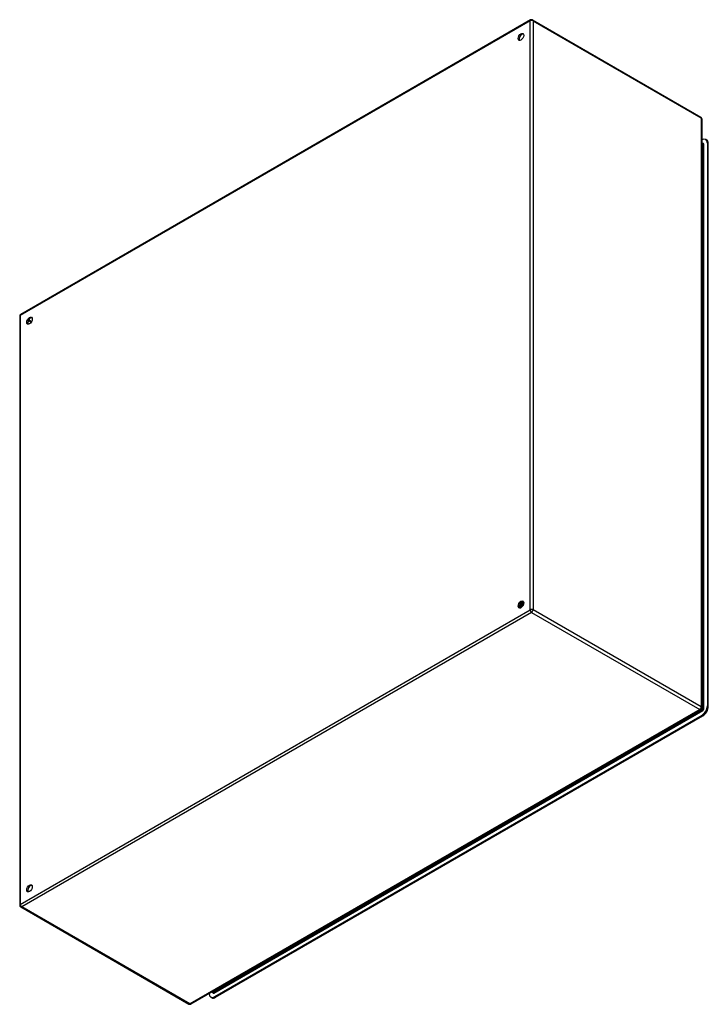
# Model space of a CAD drawing. Header units: inches. Extents: x 202.2 to 236.3, y 70.5 to 119.4.
import ezdxf

# ---------------------------------------------------------------- set-up
doc = ezdxf.new("R2010")
doc.units = ezdxf.units.IN
doc.header["$MEASUREMENT"] = 0
doc.layers.add('Visible Edges(ANSI)', color=7, linetype='Continuous', lineweight=25)
doc.layers.add('Visible Tangent Edges(ANSI)', color=7, linetype='Continuous', lineweight=25)

msp = doc.modelspace()

# ---------------------------------------------------------------- linework, layer by layer
at = {"layer": 'Visible Edges(ANSI)'}
for p, q in [((227.527, 119.354), (202.211, 104.738)), ((227.626, 119.354), (235.971, 114.536)), ((236.021, 114.45), (236.021, 85.218)), ((236.021, 113.397), (236.027, 113.4)), ((236.268, 113.392), (236.22, 113.419)), ((236.021, 113.236), (236.069, 113.208)), ((236.3, 113.243), (236.3, 85.314)), ((236.348, 85.286), (236.348, 113.215)), ((202.162, 104.652), (202.162, 75.42)), ((227.077, 90.461), (227.075, 90.461)), ((227.076, 90.461), (227.076, 90.461)), ((227.079, 90.46), (227.077, 90.461)), ((227.08, 90.443), (227.08, 90.425)), ((227.105, 90.468), (227.108, 90.467)), ((227.114, 90.444), (227.111, 90.445)), ((227.115, 90.423), (227.115, 90.404)), ((227.138, 90.451), (227.141, 90.45)), ((227.148, 90.463), (227.145, 90.465)), ((227.148, 90.428), (227.145, 90.429)), ((227.15, 90.403), (227.15, 90.384)), ((227.172, 90.435), (227.174, 90.433)), ((227.182, 90.411), (227.179, 90.413)), ((227.183, 90.443), (227.18, 90.444)), ((227.183, 90.443), (227.183, 90.443)), ((227.183, 90.405), (227.183, 90.406)), ((226.973, 90.218), (226.97, 90.22)), ((226.975, 90.204), (226.972, 90.205)), ((226.989, 90.26), (226.973, 90.251)), ((226.99, 90.225), (226.993, 90.223)), ((227.001, 90.331), (226.998, 90.332)), ((227.01, 90.184), (227.007, 90.185)), ((227.024, 90.24), (227.008, 90.231)), ((227.011, 90.198), (227.008, 90.2)), ((227.014, 90.359), (227.017, 90.358)), ((227.028, 90.206), (227.031, 90.205)), ((227.038, 90.315), (227.035, 90.316)), ((227.059, 90.22), (227.043, 90.211)), ((227.051, 90.343), (227.054, 90.342)), ((227.076, 90.299), (227.073, 90.301)), ((227.088, 90.328), (227.091, 90.327)), ((227.113, 90.284), (227.11, 90.285)), ((227.125, 90.313), (227.128, 90.311)), ((235.971, 85.132), (210.656, 70.516)), ((236.027, 84.842), (211.84, 70.878)), ((211.888, 70.85), (236.075, 84.814)), ((202.211, 75.334), (210.557, 70.516)), ((211.568, 71.035), (211.568, 71.043)), ((211.696, 70.831), (211.648, 70.859)), ((211.707, 71.123), (211.755, 71.095))]:
    msp.add_line(p, q, dxfattribs=at)
at = {"layer": 'Visible Edges(ANSI)', "flags": 128}
for points in [[(236.073, 113.207), (236.072, 113.207), (236.069, 113.208)], [(227.039, 90.428), (227.038, 90.425), (227.038, 90.422), (227.037, 90.419), (227.036, 90.416), (227.035, 90.414), (227.035, 90.411), (227.034, 90.408), (227.033, 90.405), (227.032, 90.402), (227.031, 90.399), (227.03, 90.396), (227.029, 90.393), (227.028, 90.39), (227.027, 90.387), (227.026, 90.384), (227.025, 90.382), (227.023, 90.379), (227.022, 90.376), (227.021, 90.373), (227.02, 90.37), (227.018, 90.367), (227.017, 90.365), (227.015, 90.362), (227.014, 90.359)], [(227.017, 90.358), (227.019, 90.361), (227.02, 90.364), (227.022, 90.367), (227.023, 90.37), (227.024, 90.373), (227.026, 90.376), (227.027, 90.379), (227.028, 90.382), (227.03, 90.385), (227.031, 90.388), (227.032, 90.391), (227.033, 90.395), (227.034, 90.398), (227.035, 90.401), (227.036, 90.404), (227.037, 90.407), (227.038, 90.41), (227.039, 90.413), (227.039, 90.417), (227.04, 90.42), (227.041, 90.423), (227.041, 90.426), (227.042, 90.429), (227.043, 90.432)], [(227.024, 90.359), (227.025, 90.362), (227.027, 90.365), (227.028, 90.368), (227.029, 90.371), (227.031, 90.375), (227.032, 90.378), (227.033, 90.381), (227.034, 90.384), (227.035, 90.387), (227.036, 90.39), (227.037, 90.394), (227.038, 90.397), (227.039, 90.4), (227.04, 90.403), (227.041, 90.406), (227.041, 90.41), (227.042, 90.413), (227.043, 90.416), (227.043, 90.419), (227.044, 90.422), (227.044, 90.425), (227.045, 90.428), (227.045, 90.432), (227.045, 90.435)], [(227.077, 90.461), (227.077, 90.457), (227.077, 90.452), (227.077, 90.448), (227.077, 90.443), (227.077, 90.438), (227.077, 90.433), (227.077, 90.429), (227.076, 90.424), (227.075, 90.419), (227.075, 90.414), (227.074, 90.409), (227.073, 90.404), (227.072, 90.399), (227.07, 90.394), (227.069, 90.389), (227.067, 90.383), (227.066, 90.378), (227.064, 90.373), (227.062, 90.368), (227.06, 90.363), (227.058, 90.358), (227.056, 90.353), (227.054, 90.348), (227.051, 90.343)], [(227.054, 90.342), (227.057, 90.347), (227.059, 90.352), (227.061, 90.357), (227.063, 90.362), (227.065, 90.367), (227.067, 90.372), (227.069, 90.377), (227.07, 90.382), (227.072, 90.387), (227.073, 90.392), (227.074, 90.397), (227.076, 90.403), (227.077, 90.408), (227.078, 90.413), (227.078, 90.418), (227.079, 90.422), (227.079, 90.427), (227.08, 90.432), (227.08, 90.437), (227.08, 90.442), (227.08, 90.446), (227.08, 90.451), (227.08, 90.455), (227.079, 90.46)], [(227.06, 90.343), (227.062, 90.346), (227.063, 90.35), (227.065, 90.353), (227.066, 90.356), (227.068, 90.36), (227.069, 90.363), (227.07, 90.367), (227.071, 90.37), (227.072, 90.374), (227.073, 90.377), (227.074, 90.381), (227.075, 90.384), (227.076, 90.388), (227.077, 90.391), (227.077, 90.395), (227.078, 90.398), (227.078, 90.401), (227.079, 90.405), (227.079, 90.408), (227.08, 90.411), (227.08, 90.415), (227.08, 90.418), (227.08, 90.421), (227.08, 90.425)], [(227.079, 90.464), (227.08, 90.464), (227.081, 90.464), (227.083, 90.464), (227.084, 90.465), (227.085, 90.465), (227.086, 90.465), (227.087, 90.465), (227.088, 90.465), (227.089, 90.465), (227.09, 90.466), (227.091, 90.466), (227.092, 90.466), (227.093, 90.466), (227.094, 90.466), (227.095, 90.466), (227.096, 90.467), (227.098, 90.467), (227.099, 90.467), (227.1, 90.467), (227.101, 90.467), (227.102, 90.467), (227.103, 90.468), (227.104, 90.468), (227.105, 90.468)], [(227.108, 90.445), (227.107, 90.445), (227.106, 90.446), (227.104, 90.446), (227.103, 90.447), (227.102, 90.448), (227.101, 90.448), (227.1, 90.449), (227.098, 90.449), (227.097, 90.45), (227.096, 90.451), (227.095, 90.451), (227.094, 90.452), (227.092, 90.452), (227.091, 90.453), (227.09, 90.454), (227.089, 90.454), (227.088, 90.455), (227.087, 90.455), (227.085, 90.456), (227.084, 90.457), (227.083, 90.457), (227.082, 90.458), (227.081, 90.459), (227.079, 90.459)], [(227.111, 90.445), (227.11, 90.445), (227.108, 90.445), (227.107, 90.444), (227.106, 90.444), (227.104, 90.444), (227.103, 90.444), (227.102, 90.443), (227.101, 90.443), (227.099, 90.443), (227.098, 90.443), (227.097, 90.443), (227.096, 90.442), (227.094, 90.442), (227.093, 90.442), (227.092, 90.442), (227.09, 90.441), (227.089, 90.441), (227.088, 90.441), (227.087, 90.441), (227.085, 90.441), (227.084, 90.44), (227.083, 90.44), (227.082, 90.44), (227.08, 90.44)], [(227.111, 90.445), (227.111, 90.441), (227.112, 90.436), (227.112, 90.432), (227.112, 90.427), (227.112, 90.423), (227.112, 90.418), (227.112, 90.413), (227.111, 90.408), (227.111, 90.403), (227.11, 90.398), (227.109, 90.393), (227.108, 90.388), (227.107, 90.383), (227.106, 90.378), (227.105, 90.373), (227.104, 90.368), (227.102, 90.363), (227.1, 90.358), (227.099, 90.353), (227.097, 90.348), (227.095, 90.343), (227.093, 90.338), (227.091, 90.333), (227.088, 90.328)], [(227.091, 90.327), (227.093, 90.332), (227.096, 90.337), (227.098, 90.342), (227.1, 90.347), (227.102, 90.352), (227.103, 90.357), (227.105, 90.362), (227.107, 90.367), (227.108, 90.372), (227.109, 90.377), (227.11, 90.382), (227.111, 90.387), (227.112, 90.392), (227.113, 90.397), (227.114, 90.402), (227.114, 90.407), (227.115, 90.412), (227.115, 90.417), (227.115, 90.421), (227.115, 90.426), (227.115, 90.431), (227.115, 90.435), (227.114, 90.439), (227.114, 90.444)], [(227.097, 90.327), (227.098, 90.33), (227.1, 90.333), (227.101, 90.337), (227.102, 90.34), (227.104, 90.343), (227.105, 90.346), (227.106, 90.35), (227.107, 90.353), (227.108, 90.356), (227.109, 90.36), (227.11, 90.363), (227.11, 90.366), (227.111, 90.369), (227.112, 90.373), (227.112, 90.376), (227.113, 90.379), (227.113, 90.382), (227.114, 90.386), (227.114, 90.389), (227.114, 90.392), (227.115, 90.395), (227.115, 90.398), (227.115, 90.401), (227.115, 90.404)], [(227.101, 90.477), (227.101, 90.477), (227.101, 90.476), (227.102, 90.476), (227.102, 90.476), (227.102, 90.475), (227.102, 90.475), (227.102, 90.475), (227.102, 90.474), (227.103, 90.474), (227.103, 90.473), (227.103, 90.473), (227.103, 90.473), (227.103, 90.472), (227.103, 90.472), (227.104, 90.472), (227.104, 90.471), (227.104, 90.471), (227.104, 90.47), (227.104, 90.47), (227.104, 90.47), (227.105, 90.469), (227.105, 90.469), (227.105, 90.468), (227.105, 90.468)], [(227.108, 90.467), (227.108, 90.467), (227.107, 90.468), (227.107, 90.468), (227.107, 90.469), (227.107, 90.469), (227.107, 90.47), (227.106, 90.47), (227.106, 90.471), (227.106, 90.471), (227.106, 90.472), (227.106, 90.472), (227.105, 90.472), (227.105, 90.473), (227.105, 90.473), (227.105, 90.474), (227.104, 90.474), (227.104, 90.475), (227.104, 90.475), (227.104, 90.476), (227.103, 90.476), (227.103, 90.477), (227.103, 90.477), (227.103, 90.477), (227.103, 90.478)], [(227.108, 90.467), (227.108, 90.466), (227.108, 90.465), (227.108, 90.464), (227.108, 90.463), (227.108, 90.462), (227.108, 90.462), (227.108, 90.461), (227.108, 90.46), (227.108, 90.459), (227.108, 90.458), (227.108, 90.457), (227.108, 90.456), (227.108, 90.455), (227.108, 90.455), (227.108, 90.454), (227.108, 90.453), (227.107, 90.452), (227.107, 90.451), (227.107, 90.45), (227.107, 90.449), (227.107, 90.448), (227.107, 90.448), (227.107, 90.447), (227.107, 90.446)], [(227.107, 90.446), (227.109, 90.446), (227.11, 90.446), (227.111, 90.446), (227.113, 90.447), (227.114, 90.447), (227.115, 90.447), (227.116, 90.447), (227.118, 90.448), (227.119, 90.448), (227.12, 90.448), (227.122, 90.448), (227.123, 90.449), (227.124, 90.449), (227.126, 90.449), (227.127, 90.449), (227.128, 90.449), (227.129, 90.45), (227.131, 90.45), (227.132, 90.45), (227.133, 90.45), (227.135, 90.451), (227.136, 90.451), (227.137, 90.451), (227.138, 90.451)], [(227.141, 90.45), (227.14, 90.452), (227.14, 90.454), (227.139, 90.455), (227.138, 90.457), (227.137, 90.459), (227.136, 90.46), (227.135, 90.462), (227.134, 90.463), (227.133, 90.465), (227.132, 90.466), (227.131, 90.468), (227.129, 90.469), (227.128, 90.471), (227.127, 90.472), (227.126, 90.473), (227.124, 90.474), (227.123, 90.476), (227.122, 90.477), (227.12, 90.478), (227.119, 90.479), (227.118, 90.48), (227.116, 90.481), (227.115, 90.482), (227.113, 90.483)], [(227.113, 90.483), (227.114, 90.482), (227.116, 90.481), (227.117, 90.48), (227.118, 90.479), (227.12, 90.478), (227.121, 90.477), (227.122, 90.476), (227.123, 90.474), (227.124, 90.473), (227.126, 90.472), (227.127, 90.471), (227.128, 90.469), (227.129, 90.468), (227.13, 90.467), (227.131, 90.465), (227.132, 90.464), (227.133, 90.462), (227.134, 90.461), (227.135, 90.459), (227.135, 90.458), (227.136, 90.456), (227.137, 90.455), (227.138, 90.453), (227.138, 90.451)], [(227.14, 90.428), (227.139, 90.429), (227.138, 90.429), (227.137, 90.43), (227.136, 90.43), (227.135, 90.431), (227.133, 90.431), (227.132, 90.432), (227.131, 90.432), (227.13, 90.433), (227.129, 90.434), (227.128, 90.434), (227.127, 90.435), (227.126, 90.435), (227.125, 90.436), (227.124, 90.436), (227.123, 90.437), (227.122, 90.438), (227.12, 90.438), (227.119, 90.439), (227.118, 90.439), (227.117, 90.44), (227.116, 90.44), (227.115, 90.441), (227.114, 90.441)], [(227.145, 90.429), (227.144, 90.429), (227.142, 90.428), (227.141, 90.428), (227.14, 90.428), (227.139, 90.428), (227.138, 90.427), (227.136, 90.427), (227.135, 90.427), (227.134, 90.427), (227.133, 90.427), (227.131, 90.426), (227.13, 90.426), (227.129, 90.426), (227.128, 90.426), (227.126, 90.425), (227.125, 90.425), (227.124, 90.425), (227.123, 90.425), (227.121, 90.424), (227.12, 90.424), (227.119, 90.424), (227.118, 90.424), (227.116, 90.424), (227.115, 90.423)], [(227.145, 90.429), (227.146, 90.425), (227.146, 90.42), (227.147, 90.416), (227.147, 90.411), (227.147, 90.407), (227.147, 90.402), (227.147, 90.397), (227.147, 90.393), (227.146, 90.388), (227.146, 90.383), (227.145, 90.378), (227.144, 90.373), (227.143, 90.368), (227.142, 90.363), (227.141, 90.358), (227.14, 90.353), (227.138, 90.348), (227.137, 90.343), (227.135, 90.338), (227.133, 90.333), (227.131, 90.328), (227.13, 90.322), (227.127, 90.317), (227.125, 90.313)], [(227.128, 90.471), (227.13, 90.471), (227.132, 90.47), (227.135, 90.469), (227.137, 90.468), (227.139, 90.467), (227.141, 90.466), (227.144, 90.465), (227.146, 90.464), (227.148, 90.463), (227.15, 90.461), (227.152, 90.46), (227.154, 90.459), (227.155, 90.457), (227.157, 90.455), (227.159, 90.454), (227.161, 90.452), (227.162, 90.45), (227.164, 90.448), (227.165, 90.446), (227.167, 90.444), (227.168, 90.442), (227.169, 90.439), (227.171, 90.437), (227.172, 90.435)], [(227.128, 90.311), (227.13, 90.316), (227.132, 90.321), (227.134, 90.326), (227.136, 90.331), (227.138, 90.336), (227.14, 90.341), (227.141, 90.347), (227.143, 90.352), (227.144, 90.357), (227.145, 90.362), (227.146, 90.367), (227.147, 90.372), (227.148, 90.377), (227.148, 90.382), (227.149, 90.387), (227.149, 90.391), (227.15, 90.396), (227.15, 90.401), (227.15, 90.406), (227.15, 90.41), (227.149, 90.415), (227.149, 90.419), (227.148, 90.423), (227.148, 90.428)], [(227.141, 90.45), (227.141, 90.449), (227.141, 90.448), (227.141, 90.447), (227.141, 90.446), (227.141, 90.446), (227.141, 90.445), (227.141, 90.444), (227.141, 90.443), (227.141, 90.442), (227.141, 90.441), (227.141, 90.44), (227.141, 90.439), (227.141, 90.438), (227.141, 90.438), (227.141, 90.437), (227.141, 90.436), (227.141, 90.435), (227.141, 90.434), (227.141, 90.433), (227.141, 90.432), (227.141, 90.431), (227.141, 90.43), (227.141, 90.429), (227.141, 90.429)], [(227.141, 90.429), (227.142, 90.429), (227.143, 90.429), (227.145, 90.429), (227.146, 90.429), (227.147, 90.43), (227.149, 90.43), (227.15, 90.43), (227.151, 90.43), (227.153, 90.431), (227.154, 90.431), (227.155, 90.431), (227.156, 90.431), (227.158, 90.432), (227.159, 90.432), (227.16, 90.432), (227.162, 90.432), (227.163, 90.433), (227.164, 90.433), (227.165, 90.433), (227.167, 90.433), (227.168, 90.434), (227.169, 90.434), (227.171, 90.434), (227.172, 90.435)], [(227.174, 90.433), (227.174, 90.435), (227.173, 90.436), (227.172, 90.438), (227.171, 90.439), (227.17, 90.441), (227.169, 90.442), (227.168, 90.444), (227.167, 90.445), (227.166, 90.447), (227.165, 90.448), (227.164, 90.449), (227.163, 90.45), (227.162, 90.452), (227.161, 90.453), (227.16, 90.454), (227.158, 90.455), (227.157, 90.456), (227.156, 90.457), (227.155, 90.458), (227.153, 90.459), (227.152, 90.46), (227.151, 90.461), (227.149, 90.462), (227.148, 90.463)], [(227.172, 90.411), (227.171, 90.412), (227.17, 90.412), (227.169, 90.413), (227.168, 90.413), (227.167, 90.414), (227.166, 90.414), (227.165, 90.415), (227.164, 90.415), (227.163, 90.416), (227.162, 90.416), (227.161, 90.417), (227.16, 90.417), (227.159, 90.418), (227.158, 90.418), (227.157, 90.419), (227.156, 90.419), (227.155, 90.42), (227.154, 90.421), (227.153, 90.421), (227.152, 90.422), (227.151, 90.422), (227.15, 90.423), (227.149, 90.423), (227.148, 90.424)], [(227.179, 90.413), (227.178, 90.412), (227.177, 90.412), (227.175, 90.412), (227.174, 90.412), (227.173, 90.411), (227.172, 90.411), (227.171, 90.411), (227.169, 90.411), (227.168, 90.41), (227.167, 90.41), (227.166, 90.41), (227.164, 90.41), (227.163, 90.409), (227.162, 90.409), (227.161, 90.409), (227.16, 90.409), (227.158, 90.408), (227.157, 90.408), (227.156, 90.408), (227.155, 90.408), (227.153, 90.407), (227.152, 90.407), (227.151, 90.407), (227.15, 90.407)], [(227.162, 90.451), (227.163, 90.451), (227.164, 90.451), (227.165, 90.45), (227.166, 90.45), (227.167, 90.45), (227.168, 90.45), (227.169, 90.449), (227.17, 90.449), (227.171, 90.449), (227.171, 90.448), (227.172, 90.448), (227.173, 90.448), (227.174, 90.447), (227.175, 90.447), (227.176, 90.447), (227.176, 90.446), (227.177, 90.446), (227.178, 90.445), (227.179, 90.445), (227.18, 90.444), (227.18, 90.444), (227.181, 90.443), (227.182, 90.443), (227.183, 90.442)], [(227.174, 90.433), (227.174, 90.432), (227.174, 90.431), (227.174, 90.43), (227.174, 90.43), (227.174, 90.429), (227.174, 90.428), (227.174, 90.427), (227.174, 90.426), (227.174, 90.425), (227.174, 90.424), (227.174, 90.423), (227.174, 90.423), (227.174, 90.422), (227.174, 90.421), (227.174, 90.42), (227.174, 90.419), (227.174, 90.418), (227.174, 90.417), (227.174, 90.416), (227.174, 90.415), (227.174, 90.414), (227.174, 90.414), (227.174, 90.413), (227.174, 90.412)], [(227.179, 90.413), (227.179, 90.412), (227.179, 90.411), (227.18, 90.41), (227.18, 90.409), (227.18, 90.408), (227.18, 90.407), (227.18, 90.406), (227.18, 90.406), (227.18, 90.405), (227.181, 90.404), (227.181, 90.403), (227.181, 90.402), (227.181, 90.401), (227.181, 90.4), (227.181, 90.399), (227.181, 90.398), (227.181, 90.397), (227.181, 90.396), (227.181, 90.395), (227.181, 90.394), (227.182, 90.393), (227.182, 90.392), (227.182, 90.391), (227.182, 90.39)], [(227.18, 90.412), (227.18, 90.412), (227.18, 90.412), (227.181, 90.412), (227.181, 90.412), (227.181, 90.412), (227.181, 90.412), (227.181, 90.413), (227.181, 90.413), (227.182, 90.413), (227.182, 90.413), (227.182, 90.413), (227.182, 90.413), (227.182, 90.413), (227.182, 90.413), (227.183, 90.413), (227.183, 90.413), (227.183, 90.413), (227.183, 90.413), (227.183, 90.413), (227.183, 90.413), (227.184, 90.413), (227.184, 90.413), (227.184, 90.413), (227.184, 90.413)], [(227.183, 90.403), (227.183, 90.403), (227.183, 90.404), (227.183, 90.404), (227.183, 90.404), (227.183, 90.405), (227.183, 90.405), (227.183, 90.405), (227.183, 90.406), (227.183, 90.406), (227.183, 90.407), (227.183, 90.407), (227.183, 90.407), (227.183, 90.408), (227.182, 90.408), (227.182, 90.408), (227.182, 90.409), (227.182, 90.409), (227.182, 90.409), (227.182, 90.41), (227.182, 90.41), (227.182, 90.41), (227.182, 90.411), (227.182, 90.411), (227.182, 90.411)], [(227.035, 90.316), (227.033, 90.312), (227.03, 90.308), (227.027, 90.304), (227.024, 90.3), (227.021, 90.296), (227.017, 90.293), (227.014, 90.289), (227.011, 90.286), (227.008, 90.282), (227.005, 90.279), (227.001, 90.276), (226.998, 90.273), (226.994, 90.27), (226.991, 90.267), (226.988, 90.264), (226.984, 90.261), (226.981, 90.259), (226.977, 90.257), (226.974, 90.254), (226.97, 90.252), (226.967, 90.25), (226.964, 90.249), (226.96, 90.247), (226.957, 90.246)], [(226.957, 90.243), (226.96, 90.244), (226.964, 90.246), (226.967, 90.247), (226.971, 90.249), (226.974, 90.251), (226.978, 90.254), (226.982, 90.256), (226.985, 90.258), (226.989, 90.261), (226.992, 90.264), (226.996, 90.267), (226.999, 90.27), (227.003, 90.273), (227.006, 90.276), (227.01, 90.28), (227.013, 90.283), (227.016, 90.287), (227.02, 90.291), (227.023, 90.294), (227.026, 90.298), (227.029, 90.302), (227.032, 90.307), (227.036, 90.311), (227.038, 90.315)], [(226.97, 90.22), (226.97, 90.219), (226.969, 90.219), (226.968, 90.219), (226.968, 90.219), (226.967, 90.219), (226.967, 90.219), (226.966, 90.219), (226.966, 90.219), (226.965, 90.219), (226.965, 90.219), (226.964, 90.219), (226.964, 90.219), (226.963, 90.219), (226.962, 90.219), (226.962, 90.219), (226.961, 90.219), (226.961, 90.219), (226.96, 90.219), (226.96, 90.219), (226.959, 90.219), (226.959, 90.219), (226.958, 90.219), (226.958, 90.219), (226.957, 90.219)], [(226.957, 90.218), (226.958, 90.218), (226.959, 90.218), (226.959, 90.218), (226.96, 90.218), (226.961, 90.218), (226.961, 90.218), (226.962, 90.218), (226.962, 90.218), (226.963, 90.218), (226.964, 90.217), (226.964, 90.217), (226.965, 90.217), (226.966, 90.217), (226.966, 90.217), (226.967, 90.217), (226.968, 90.218), (226.968, 90.218), (226.969, 90.218), (226.97, 90.218), (226.97, 90.218), (226.971, 90.218), (226.972, 90.218), (226.972, 90.218), (226.973, 90.218)], [(227.008, 90.2), (227.005, 90.2), (227.003, 90.199), (227, 90.199), (226.998, 90.199), (226.996, 90.199), (226.993, 90.199), (226.991, 90.199), (226.988, 90.2), (226.986, 90.2), (226.984, 90.201), (226.982, 90.201), (226.98, 90.202), (226.978, 90.203), (226.976, 90.204), (226.974, 90.205), (226.972, 90.206), (226.97, 90.207), (226.968, 90.208), (226.966, 90.21), (226.964, 90.211), (226.963, 90.213), (226.961, 90.214), (226.96, 90.216), (226.958, 90.218)], [(226.97, 90.22), (226.97, 90.221), (226.969, 90.222), (226.969, 90.223), (226.968, 90.224), (226.968, 90.225), (226.967, 90.226), (226.967, 90.227), (226.967, 90.228), (226.966, 90.229), (226.966, 90.23), (226.965, 90.231), (226.965, 90.232), (226.964, 90.233), (226.964, 90.234), (226.964, 90.235), (226.963, 90.236), (226.963, 90.237), (226.962, 90.238), (226.962, 90.239), (226.962, 90.24), (226.961, 90.241), (226.961, 90.242), (226.96, 90.243), (226.96, 90.244)], [(226.963, 90.285), (226.965, 90.287), (226.967, 90.288), (226.969, 90.29), (226.971, 90.291), (226.973, 90.293), (226.975, 90.294), (226.977, 90.296), (226.979, 90.298), (226.98, 90.3), (226.982, 90.302), (226.984, 90.303), (226.986, 90.305), (226.988, 90.307), (226.99, 90.309), (226.992, 90.312), (226.994, 90.314), (226.996, 90.316), (226.997, 90.318), (226.999, 90.32), (227.001, 90.323), (227.003, 90.325), (227.005, 90.327), (227.006, 90.33), (227.008, 90.332)], [(226.963, 90.289), (226.965, 90.29), (226.967, 90.292), (226.968, 90.293), (226.97, 90.295), (226.972, 90.296), (226.973, 90.298), (226.975, 90.3), (226.977, 90.301), (226.978, 90.303), (226.98, 90.305), (226.981, 90.306), (226.983, 90.308), (226.984, 90.31), (226.986, 90.312), (226.988, 90.314), (226.989, 90.315), (226.991, 90.317), (226.992, 90.319), (226.994, 90.321), (226.995, 90.323), (226.997, 90.325), (226.998, 90.327), (226.999, 90.329), (227.001, 90.331)], [(226.998, 90.332), (226.997, 90.331), (226.995, 90.329), (226.994, 90.327), (226.993, 90.325), (226.991, 90.324), (226.99, 90.322), (226.989, 90.32), (226.987, 90.318), (226.986, 90.317), (226.985, 90.315), (226.983, 90.314), (226.982, 90.312), (226.981, 90.31), (226.979, 90.309), (226.978, 90.307), (226.976, 90.306), (226.975, 90.304), (226.974, 90.303), (226.972, 90.301), (226.971, 90.3), (226.969, 90.298), (226.968, 90.297), (226.966, 90.296), (226.965, 90.294)], [(226.985, 90.236), (226.985, 90.236), (226.984, 90.236), (226.983, 90.237), (226.982, 90.237), (226.981, 90.238), (226.98, 90.238), (226.979, 90.239), (226.979, 90.239), (226.978, 90.24), (226.977, 90.24), (226.976, 90.24), (226.975, 90.241), (226.974, 90.241), (226.974, 90.242), (226.973, 90.242), (226.972, 90.243), (226.971, 90.243), (226.97, 90.244), (226.969, 90.244), (226.968, 90.245), (226.968, 90.245), (226.967, 90.245), (226.966, 90.246), (226.965, 90.246)], [(226.989, 90.226), (226.989, 90.226), (226.988, 90.226), (226.987, 90.225), (226.987, 90.225), (226.986, 90.225), (226.985, 90.224), (226.985, 90.224), (226.984, 90.224), (226.983, 90.223), (226.983, 90.223), (226.982, 90.223), (226.981, 90.222), (226.981, 90.222), (226.98, 90.221), (226.979, 90.221), (226.979, 90.221), (226.978, 90.22), (226.977, 90.22), (226.977, 90.22), (226.976, 90.219), (226.975, 90.219), (226.975, 90.219), (226.974, 90.218), (226.973, 90.218)], [(226.975, 90.204), (226.976, 90.203), (226.978, 90.202), (226.979, 90.202), (226.98, 90.201), (226.982, 90.201), (226.983, 90.2), (226.985, 90.2), (226.986, 90.199), (226.987, 90.199), (226.989, 90.199), (226.99, 90.198), (226.992, 90.198), (226.993, 90.198), (226.995, 90.198), (226.996, 90.198), (226.998, 90.197), (227, 90.197), (227.001, 90.197), (227.003, 90.197), (227.004, 90.198), (227.006, 90.198), (227.008, 90.198), (227.009, 90.198), (227.011, 90.198)], [(226.978, 90.253), (226.978, 90.252), (226.979, 90.251), (226.979, 90.25), (226.98, 90.249), (226.98, 90.247), (226.981, 90.246), (226.981, 90.245), (226.982, 90.244), (226.982, 90.243), (226.983, 90.241), (226.983, 90.24), (226.984, 90.239), (226.984, 90.238), (226.985, 90.237), (226.985, 90.235), (226.986, 90.234), (226.986, 90.233), (226.987, 90.232), (226.988, 90.231), (226.988, 90.23), (226.989, 90.228), (226.989, 90.227), (226.99, 90.226), (226.99, 90.225)], [(226.998, 90.332), (226.997, 90.333), (226.996, 90.333), (226.996, 90.334), (226.995, 90.334), (226.994, 90.334), (226.994, 90.335), (226.993, 90.335), (226.993, 90.336), (226.992, 90.336), (226.991, 90.336), (226.991, 90.337), (226.99, 90.337), (226.989, 90.337), (226.989, 90.338), (226.988, 90.338), (226.987, 90.339), (226.987, 90.339), (226.986, 90.339), (226.985, 90.34), (226.985, 90.34), (226.984, 90.341), (226.983, 90.341), (226.983, 90.341), (226.982, 90.342)], [(227.137, 90.275), (227.131, 90.278), (227.124, 90.281), (227.118, 90.283), (227.112, 90.286), (227.105, 90.289), (227.099, 90.292), (227.092, 90.295), (227.086, 90.298), (227.079, 90.3), (227.073, 90.303), (227.067, 90.306), (227.06, 90.309), (227.054, 90.312), (227.047, 90.315), (227.041, 90.318), (227.034, 90.32), (227.028, 90.323), (227.022, 90.326), (227.015, 90.329), (227.009, 90.332), (227.002, 90.335), (226.996, 90.338), (226.989, 90.341), (226.983, 90.343)], [(226.989, 90.26), (226.992, 90.261), (226.994, 90.263), (226.997, 90.265), (226.999, 90.266), (227.002, 90.268), (227.004, 90.27), (227.007, 90.272), (227.009, 90.274), (227.012, 90.276), (227.014, 90.278), (227.016, 90.281), (227.019, 90.283), (227.021, 90.285), (227.023, 90.288), (227.026, 90.29), (227.028, 90.293), (227.03, 90.296), (227.032, 90.298), (227.035, 90.301), (227.037, 90.304), (227.039, 90.307), (227.041, 90.31), (227.043, 90.313), (227.045, 90.316)], [(227.073, 90.301), (227.07, 90.296), (227.067, 90.292), (227.064, 90.287), (227.061, 90.283), (227.058, 90.279), (227.054, 90.275), (227.051, 90.271), (227.048, 90.267), (227.044, 90.264), (227.041, 90.26), (227.037, 90.257), (227.034, 90.253), (227.03, 90.25), (227.026, 90.247), (227.023, 90.244), (227.019, 90.241), (227.016, 90.239), (227.012, 90.236), (227.008, 90.234), (227.005, 90.232), (227.001, 90.23), (226.997, 90.228), (226.994, 90.226), (226.99, 90.225)], [(226.993, 90.223), (226.997, 90.225), (227, 90.227), (227.004, 90.228), (227.008, 90.23), (227.011, 90.233), (227.015, 90.235), (227.019, 90.237), (227.022, 90.24), (227.026, 90.243), (227.03, 90.246), (227.033, 90.249), (227.037, 90.252), (227.04, 90.255), (227.044, 90.259), (227.047, 90.262), (227.051, 90.266), (227.054, 90.27), (227.057, 90.274), (227.061, 90.278), (227.064, 90.282), (227.067, 90.286), (227.07, 90.29), (227.073, 90.295), (227.076, 90.299)], [(227.04, 90.179), (227.038, 90.179), (227.035, 90.179), (227.033, 90.179), (227.031, 90.179), (227.028, 90.179), (227.026, 90.179), (227.024, 90.18), (227.022, 90.18), (227.02, 90.18), (227.017, 90.181), (227.015, 90.182), (227.013, 90.182), (227.011, 90.183), (227.009, 90.184), (227.008, 90.185), (227.006, 90.186), (227.004, 90.187), (227.002, 90.189), (227.001, 90.19), (226.999, 90.191), (226.997, 90.193), (226.996, 90.194), (226.994, 90.196), (226.993, 90.198)], [(226.996, 90.37), (226.997, 90.369), (226.998, 90.369), (226.998, 90.368), (226.999, 90.368), (227, 90.367), (227.001, 90.367), (227.001, 90.366), (227.002, 90.366), (227.003, 90.366), (227.004, 90.365), (227.004, 90.365), (227.005, 90.364), (227.006, 90.364), (227.007, 90.363), (227.007, 90.363), (227.008, 90.363), (227.009, 90.362), (227.01, 90.362), (227.01, 90.361), (227.011, 90.361), (227.012, 90.36), (227.012, 90.36), (227.013, 90.359), (227.014, 90.359)], [(227.008, 90.2), (227.008, 90.201), (227.007, 90.202), (227.007, 90.203), (227.006, 90.204), (227.006, 90.205), (227.005, 90.206), (227.005, 90.207), (227.004, 90.208), (227.004, 90.209), (227.003, 90.21), (227.003, 90.211), (227.002, 90.212), (227.002, 90.213), (227.002, 90.215), (227.001, 90.216), (227.001, 90.217), (227, 90.218), (227, 90.219), (226.999, 90.22), (226.999, 90.221), (226.998, 90.222), (226.998, 90.223), (226.997, 90.224), (226.997, 90.225)], [(227.008, 90.332), (227.008, 90.332), (227.007, 90.332), (227.007, 90.332), (227.007, 90.332), (227.006, 90.332), (227.006, 90.332), (227.006, 90.332), (227.006, 90.332), (227.005, 90.332), (227.005, 90.332), (227.005, 90.332), (227.004, 90.332), (227.004, 90.332), (227.004, 90.332), (227.004, 90.332), (227.003, 90.332), (227.003, 90.331), (227.003, 90.331), (227.002, 90.331), (227.002, 90.331), (227.002, 90.331), (227.001, 90.331), (227.001, 90.331), (227.001, 90.331)], [(227.024, 90.215), (227.023, 90.216), (227.022, 90.216), (227.021, 90.217), (227.02, 90.217), (227.019, 90.218), (227.018, 90.218), (227.018, 90.219), (227.017, 90.219), (227.016, 90.22), (227.015, 90.22), (227.014, 90.221), (227.013, 90.221), (227.012, 90.222), (227.011, 90.222), (227.01, 90.223), (227.009, 90.223), (227.008, 90.224), (227.007, 90.224), (227.006, 90.225), (227.005, 90.225), (227.004, 90.226), (227.003, 90.226), (227.002, 90.227), (227.002, 90.227)], [(227.035, 90.316), (227.034, 90.317), (227.033, 90.318), (227.032, 90.318), (227.031, 90.319), (227.03, 90.32), (227.029, 90.32), (227.027, 90.321), (227.026, 90.322), (227.025, 90.322), (227.024, 90.323), (227.023, 90.324), (227.022, 90.324), (227.02, 90.325), (227.019, 90.326), (227.018, 90.326), (227.017, 90.327), (227.016, 90.327), (227.015, 90.328), (227.014, 90.329), (227.012, 90.329), (227.011, 90.33), (227.01, 90.331), (227.009, 90.331), (227.008, 90.332)], [(227.01, 90.184), (227.011, 90.183), (227.012, 90.183), (227.013, 90.182), (227.014, 90.182), (227.015, 90.181), (227.016, 90.181), (227.017, 90.18), (227.018, 90.18), (227.019, 90.18), (227.02, 90.179), (227.021, 90.179), (227.022, 90.179), (227.023, 90.179), (227.024, 90.178), (227.025, 90.178), (227.027, 90.178), (227.028, 90.178), (227.029, 90.178), (227.03, 90.178), (227.031, 90.177), (227.032, 90.177), (227.033, 90.177), (227.035, 90.177), (227.036, 90.177)], [(227.028, 90.207), (227.027, 90.207), (227.026, 90.206), (227.026, 90.206), (227.025, 90.206), (227.024, 90.205), (227.024, 90.205), (227.023, 90.205), (227.022, 90.204), (227.022, 90.204), (227.021, 90.203), (227.02, 90.203), (227.02, 90.203), (227.019, 90.202), (227.018, 90.202), (227.017, 90.202), (227.017, 90.201), (227.016, 90.201), (227.015, 90.201), (227.015, 90.2), (227.014, 90.2), (227.013, 90.199), (227.013, 90.199), (227.012, 90.199), (227.011, 90.198)], [(227.015, 90.235), (227.016, 90.234), (227.016, 90.232), (227.017, 90.231), (227.017, 90.23), (227.018, 90.229), (227.019, 90.228), (227.019, 90.226), (227.02, 90.225), (227.02, 90.224), (227.021, 90.223), (227.021, 90.222), (227.022, 90.22), (227.022, 90.219), (227.023, 90.218), (227.023, 90.217), (227.024, 90.216), (227.024, 90.214), (227.025, 90.213), (227.026, 90.212), (227.026, 90.211), (227.027, 90.21), (227.027, 90.209), (227.028, 90.207), (227.028, 90.206)], [(227.017, 90.358), (227.017, 90.358), (227.018, 90.358), (227.018, 90.358), (227.018, 90.358), (227.018, 90.358), (227.019, 90.358), (227.019, 90.358), (227.019, 90.358), (227.02, 90.358), (227.02, 90.358), (227.02, 90.358), (227.02, 90.358), (227.021, 90.359), (227.021, 90.359), (227.021, 90.359), (227.021, 90.359), (227.022, 90.359), (227.022, 90.359), (227.022, 90.359), (227.023, 90.359), (227.023, 90.359), (227.023, 90.359), (227.023, 90.359), (227.024, 90.359)], [(227.024, 90.359), (227.025, 90.358), (227.026, 90.358), (227.027, 90.357), (227.028, 90.356), (227.029, 90.356), (227.031, 90.355), (227.032, 90.354), (227.033, 90.354), (227.034, 90.353), (227.035, 90.352), (227.036, 90.352), (227.037, 90.351), (227.039, 90.351), (227.04, 90.35), (227.041, 90.349), (227.042, 90.349), (227.043, 90.348), (227.044, 90.347), (227.045, 90.347), (227.047, 90.346), (227.048, 90.345), (227.049, 90.345), (227.05, 90.344), (227.051, 90.343)], [(227.024, 90.24), (227.027, 90.241), (227.029, 90.243), (227.032, 90.245), (227.035, 90.247), (227.037, 90.249), (227.04, 90.251), (227.042, 90.253), (227.045, 90.255), (227.047, 90.257), (227.05, 90.259), (227.052, 90.262), (227.055, 90.264), (227.057, 90.267), (227.06, 90.269), (227.062, 90.272), (227.065, 90.275), (227.067, 90.278), (227.069, 90.281), (227.071, 90.284), (227.074, 90.287), (227.076, 90.29), (227.078, 90.293), (227.08, 90.296), (227.082, 90.299)], [(227.11, 90.285), (227.108, 90.28), (227.105, 90.276), (227.102, 90.271), (227.099, 90.267), (227.095, 90.263), (227.092, 90.259), (227.089, 90.255), (227.086, 90.251), (227.082, 90.247), (227.079, 90.243), (227.075, 90.24), (227.072, 90.236), (227.068, 90.233), (227.065, 90.23), (227.061, 90.227), (227.057, 90.224), (227.054, 90.221), (227.05, 90.219), (227.046, 90.216), (227.043, 90.214), (227.039, 90.212), (227.036, 90.21), (227.032, 90.208), (227.028, 90.206)], [(227.03, 90.175), (227.03, 90.175), (227.03, 90.175), (227.03, 90.175), (227.03, 90.175), (227.03, 90.175), (227.03, 90.175), (227.03, 90.176), (227.029, 90.176), (227.029, 90.176), (227.029, 90.176), (227.029, 90.176), (227.029, 90.176), (227.029, 90.176), (227.029, 90.176), (227.029, 90.177), (227.029, 90.177), (227.029, 90.177), (227.028, 90.177), (227.028, 90.177), (227.028, 90.177), (227.028, 90.177), (227.028, 90.177), (227.028, 90.178), (227.028, 90.178)], [(227.031, 90.205), (227.035, 90.206), (227.039, 90.208), (227.042, 90.21), (227.046, 90.212), (227.05, 90.215), (227.053, 90.217), (227.057, 90.22), (227.06, 90.222), (227.064, 90.225), (227.068, 90.228), (227.071, 90.232), (227.075, 90.235), (227.078, 90.238), (227.082, 90.242), (227.085, 90.246), (227.089, 90.249), (227.092, 90.253), (227.095, 90.257), (227.098, 90.262), (227.102, 90.266), (227.105, 90.27), (227.108, 90.275), (227.111, 90.279), (227.113, 90.284)], [(227.045, 90.182), (227.045, 90.183), (227.044, 90.184), (227.044, 90.185), (227.043, 90.186), (227.043, 90.187), (227.042, 90.188), (227.042, 90.189), (227.042, 90.19), (227.041, 90.191), (227.041, 90.192), (227.04, 90.193), (227.04, 90.194), (227.039, 90.195), (227.039, 90.196), (227.038, 90.197), (227.038, 90.198), (227.037, 90.199), (227.037, 90.2), (227.037, 90.201), (227.036, 90.202), (227.036, 90.203), (227.035, 90.204), (227.035, 90.205), (227.034, 90.206)], [(227.045, 90.316), (227.045, 90.316), (227.045, 90.316), (227.044, 90.316), (227.044, 90.316), (227.044, 90.316), (227.043, 90.316), (227.043, 90.316), (227.043, 90.316), (227.043, 90.316), (227.042, 90.315), (227.042, 90.315), (227.042, 90.315), (227.042, 90.315), (227.041, 90.315), (227.041, 90.315), (227.041, 90.315), (227.04, 90.315), (227.04, 90.315), (227.04, 90.315), (227.04, 90.315), (227.039, 90.315), (227.039, 90.315), (227.039, 90.315), (227.038, 90.315)], [(227.063, 90.195), (227.062, 90.195), (227.061, 90.196), (227.06, 90.196), (227.059, 90.197), (227.058, 90.198), (227.057, 90.198), (227.056, 90.199), (227.055, 90.199), (227.054, 90.2), (227.053, 90.2), (227.052, 90.201), (227.051, 90.201), (227.049, 90.202), (227.048, 90.202), (227.047, 90.203), (227.046, 90.204), (227.045, 90.204), (227.044, 90.205), (227.043, 90.205), (227.042, 90.206), (227.041, 90.206), (227.04, 90.207), (227.039, 90.207), (227.038, 90.208)], [(227.073, 90.301), (227.072, 90.301), (227.071, 90.302), (227.069, 90.302), (227.068, 90.303), (227.067, 90.304), (227.066, 90.304), (227.065, 90.305), (227.064, 90.306), (227.062, 90.306), (227.061, 90.307), (227.06, 90.307), (227.059, 90.308), (227.058, 90.309), (227.057, 90.309), (227.056, 90.31), (227.054, 90.311), (227.053, 90.311), (227.052, 90.312), (227.051, 90.312), (227.05, 90.313), (227.049, 90.314), (227.047, 90.314), (227.046, 90.315), (227.045, 90.316)], [(227.053, 90.216), (227.053, 90.215), (227.054, 90.214), (227.054, 90.213), (227.055, 90.213), (227.055, 90.212), (227.056, 90.211), (227.056, 90.21), (227.056, 90.209), (227.057, 90.208), (227.057, 90.207), (227.058, 90.206), (227.058, 90.205), (227.059, 90.204), (227.059, 90.203), (227.059, 90.202), (227.06, 90.201), (227.06, 90.2), (227.061, 90.2), (227.061, 90.199), (227.062, 90.198), (227.062, 90.197), (227.063, 90.196), (227.063, 90.195), (227.063, 90.194)], [(227.054, 90.342), (227.054, 90.342), (227.055, 90.342), (227.055, 90.342), (227.055, 90.342), (227.055, 90.342), (227.056, 90.342), (227.056, 90.342), (227.056, 90.343), (227.057, 90.343), (227.057, 90.343), (227.057, 90.343), (227.057, 90.343), (227.058, 90.343), (227.058, 90.343), (227.058, 90.343), (227.058, 90.343), (227.059, 90.343), (227.059, 90.343), (227.059, 90.343), (227.059, 90.343), (227.06, 90.343), (227.06, 90.343), (227.06, 90.343), (227.06, 90.343)], [(227.059, 90.22), (227.062, 90.221), (227.064, 90.223), (227.067, 90.225), (227.07, 90.227), (227.073, 90.229), (227.075, 90.231), (227.078, 90.233), (227.081, 90.236), (227.083, 90.238), (227.086, 90.24), (227.088, 90.243), (227.091, 90.246), (227.094, 90.248), (227.096, 90.251), (227.099, 90.254), (227.101, 90.257), (227.104, 90.26), (227.106, 90.263), (227.108, 90.266), (227.111, 90.269), (227.113, 90.273), (227.115, 90.276), (227.117, 90.279), (227.119, 90.283)], [(227.06, 90.343), (227.062, 90.342), (227.063, 90.342), (227.064, 90.341), (227.065, 90.34), (227.066, 90.34), (227.067, 90.339), (227.068, 90.338), (227.07, 90.338), (227.071, 90.337), (227.072, 90.337), (227.073, 90.336), (227.074, 90.335), (227.075, 90.335), (227.077, 90.334), (227.078, 90.334), (227.079, 90.333), (227.08, 90.332), (227.081, 90.332), (227.082, 90.331), (227.084, 90.33), (227.085, 90.33), (227.086, 90.329), (227.087, 90.329), (227.088, 90.328)], [(227.082, 90.299), (227.082, 90.299), (227.082, 90.299), (227.081, 90.299), (227.081, 90.299), (227.081, 90.299), (227.081, 90.299), (227.08, 90.299), (227.08, 90.299), (227.08, 90.299), (227.08, 90.299), (227.079, 90.299), (227.079, 90.299), (227.079, 90.299), (227.079, 90.299), (227.078, 90.299), (227.078, 90.299), (227.078, 90.299), (227.078, 90.299), (227.077, 90.299), (227.077, 90.299), (227.077, 90.299), (227.077, 90.299), (227.076, 90.299), (227.076, 90.299)], [(227.11, 90.285), (227.109, 90.285), (227.108, 90.286), (227.107, 90.287), (227.106, 90.287), (227.105, 90.288), (227.103, 90.288), (227.102, 90.289), (227.101, 90.29), (227.1, 90.29), (227.099, 90.291), (227.097, 90.291), (227.096, 90.292), (227.095, 90.293), (227.094, 90.293), (227.093, 90.294), (227.092, 90.294), (227.09, 90.295), (227.089, 90.296), (227.088, 90.296), (227.087, 90.297), (227.086, 90.297), (227.085, 90.298), (227.083, 90.299), (227.082, 90.299)], [(227.091, 90.327), (227.091, 90.327), (227.092, 90.327), (227.092, 90.327), (227.092, 90.327), (227.092, 90.327), (227.093, 90.327), (227.093, 90.327), (227.093, 90.327), (227.093, 90.327), (227.094, 90.327), (227.094, 90.327), (227.094, 90.327), (227.094, 90.327), (227.095, 90.327), (227.095, 90.327), (227.095, 90.327), (227.095, 90.327), (227.096, 90.327), (227.096, 90.327), (227.096, 90.327), (227.096, 90.327), (227.097, 90.327), (227.097, 90.327), (227.097, 90.327)], [(227.097, 90.327), (227.098, 90.326), (227.099, 90.326), (227.101, 90.325), (227.102, 90.324), (227.103, 90.324), (227.104, 90.323), (227.105, 90.323), (227.106, 90.322), (227.108, 90.321), (227.109, 90.321), (227.11, 90.32), (227.111, 90.32), (227.112, 90.319), (227.113, 90.318), (227.115, 90.318), (227.116, 90.317), (227.117, 90.317), (227.118, 90.316), (227.119, 90.315), (227.12, 90.315), (227.122, 90.314), (227.123, 90.314), (227.124, 90.313), (227.125, 90.313)], [(227.119, 90.283), (227.119, 90.283), (227.119, 90.283), (227.119, 90.283), (227.118, 90.283), (227.118, 90.283), (227.118, 90.283), (227.118, 90.283), (227.117, 90.283), (227.117, 90.283), (227.117, 90.283), (227.117, 90.283), (227.116, 90.283), (227.116, 90.283), (227.116, 90.283), (227.116, 90.283), (227.115, 90.283), (227.115, 90.283), (227.115, 90.283), (227.115, 90.283), (227.114, 90.283), (227.114, 90.284), (227.114, 90.284), (227.114, 90.284), (227.113, 90.284)], [(227.137, 90.274), (227.136, 90.275), (227.135, 90.275), (227.135, 90.275), (227.134, 90.276), (227.133, 90.276), (227.132, 90.276), (227.132, 90.277), (227.131, 90.277), (227.13, 90.277), (227.13, 90.278), (227.129, 90.278), (227.128, 90.278), (227.127, 90.279), (227.127, 90.279), (227.126, 90.28), (227.125, 90.28), (227.124, 90.28), (227.124, 90.281), (227.123, 90.281), (227.122, 90.281), (227.122, 90.282), (227.121, 90.282), (227.12, 90.282), (227.119, 90.283)], [(227.128, 90.311), (227.128, 90.311), (227.129, 90.311), (227.129, 90.311), (227.129, 90.311), (227.129, 90.311), (227.13, 90.311), (227.13, 90.311), (227.13, 90.311), (227.13, 90.311), (227.13, 90.311), (227.131, 90.311), (227.131, 90.311), (227.131, 90.311), (227.131, 90.311), (227.132, 90.311), (227.132, 90.311), (227.132, 90.311), (227.132, 90.311), (227.132, 90.311), (227.133, 90.311), (227.133, 90.311), (227.133, 90.311), (227.133, 90.311), (227.134, 90.311)], [(227.134, 90.311), (227.135, 90.314), (227.136, 90.317), (227.137, 90.32), (227.138, 90.323), (227.14, 90.326), (227.141, 90.329), (227.142, 90.332), (227.142, 90.336), (227.143, 90.339), (227.144, 90.342), (227.145, 90.345), (227.146, 90.348), (227.146, 90.351), (227.147, 90.354), (227.147, 90.357), (227.148, 90.36), (227.148, 90.364), (227.149, 90.367), (227.149, 90.37), (227.149, 90.373), (227.15, 90.376), (227.15, 90.379), (227.15, 90.381), (227.15, 90.384)], [(227.134, 90.311), (227.134, 90.31), (227.135, 90.31), (227.136, 90.31), (227.137, 90.309), (227.137, 90.309), (227.138, 90.308), (227.139, 90.308), (227.14, 90.308), (227.141, 90.307), (227.141, 90.307), (227.142, 90.307), (227.143, 90.306), (227.144, 90.306), (227.145, 90.305), (227.145, 90.305), (227.146, 90.305), (227.147, 90.304), (227.148, 90.304), (227.148, 90.304), (227.149, 90.303), (227.15, 90.303), (227.151, 90.302), (227.152, 90.302), (227.152, 90.302)], [(211.755, 71.095), (211.757, 71.093), (211.758, 71.092)]]:
    msp.add_lwpolyline(points, dxfattribs=at)
at = {"layer": 'Visible Edges(ANSI)'}
for centre, start, end in [((227.577, 119.268), 60, 120), ((235.922, 114.45), 0, 60), ((202.261, 104.652), 120, 180), ((235.922, 85.218), 300, 0), ((202.261, 75.42), 180, 240), ((210.606, 70.602), 240, 300)]:
    msp.add_arc(centre, 0.099, start, end, dxfattribs=at)
for centre in [(227.046, 118.511), (202.651, 104.427), (227.046, 90.342), (202.651, 76.258)]:
    msp.add_ellipse(centre, major_axis=(0.098, 0.169), ratio=0.57735, dxfattribs=at)
for centre, major_axis, start_param, end_param in [((227.094, 118.483), (0.098, 0.169), 0.249151, 2.892442), ((236.027, 113.086), (0.193, 0.334), 5.497787, 7.068583), ((236.075, 113.058), (0.193, 0.334), 5.497787, 6.283185), ((202.699, 104.399), (0.098, 0.169), 0.249151, 2.892442), ((227.094, 90.314), (0.098, 0.169), 0.249151, 2.892442), ((236.027, 85.157), (-0.193, -0.334), 0.785398, 2.356194), ((236.075, 85.129), (0.193, 0.334), 3.926991, 5.497787), ((202.699, 76.23), (0.098, 0.169), 0.249151, 2.892442), ((211.84, 71.192), (-0.193, -0.334), 5.497787, 7.068583), ((211.888, 71.165), (-0.193, -0.334), 0, 0.785398)]:
    msp.add_ellipse(centre, major_axis=major_axis, ratio=0.57735, start_param=start_param, end_param=end_param, dxfattribs=at)
at = {"layer": 'Visible Tangent Edges(ANSI)'}
for p, q in [((227.507, 119.309), (202.191, 104.692)), ((227.507, 90.076), (227.507, 119.309)), ((227.647, 119.309), (235.992, 114.49)), ((227.647, 119.309), (227.647, 90.076)), ((235.992, 114.49), (235.992, 85.258)), ((236.021, 113.226), (236.075, 113.194)), ((236.075, 113.22), (236.063, 113.212)), ((236.075, 113.194), (236.075, 85.154)), ((236.119, 85.154), (236.119, 113.194)), ((236.3, 113.243), (236.348, 113.215)), ((202.191, 104.692), (202.191, 75.46)), ((202.737, 104.352), (202.591, 104.436)), ((202.613, 104.474), (202.759, 104.39)), ((202.191, 75.46), (227.507, 90.076)), ((227.577, 89.955), (202.261, 75.339)), ((227.577, 89.955), (235.922, 85.137)), ((235.992, 85.258), (227.647, 90.076)), ((235.922, 85.137), (210.606, 70.521)), ((211.792, 71.059), (236.075, 85.078)), ((211.89, 71.165), (235.934, 85.047)), ((236.054, 85.116), (235.934, 85.047)), ((235.995, 85.15), (236.054, 85.116)), ((236.075, 85.154), (236.016, 85.188)), ((236.348, 85.286), (236.3, 85.314)), ((236.027, 84.842), (236.075, 84.814)), ((210.606, 70.521), (202.261, 75.339)), ((211.77, 71.096), (211.716, 71.128)), ((211.748, 71.099), (211.748, 71.084)), ((211.89, 71.165), (211.77, 71.096)), ((211.888, 70.85), (211.84, 70.878))]:
    msp.add_line(p, q, dxfattribs=at)
for centre, major_axis, start_param, end_param in [((227.577, 119.268), (-0.0495, 0.0857), 0, 0.785398), ((227.577, 119.268), (0.099, 0), 0.785398, 2.356194), ((227.577, 119.268), (0.0495, 0.0857), 5.497787, 6.283185), ((235.922, 114.45), (0.0495, 0.0857), 5.497787, 6.283185), ((235.922, 114.45), (0.099, 0), 0, 0.785398), ((236.054, 113.182), (0.0155, 0.0268), 5.497787, 6.283185), ((236.054, 113.232), (0.0155, -0.0268), 0.180231, 0.785398), ((236.075, 113.169), (0.031, 0.0537), 5.497787, 7.068583), ((236.097, 113.207), (-0.031, 0), 0.785398, 2.356194), ((202.261, 104.652), (-0.099, 0), 5.497787, 6.283185), ((202.261, 104.652), (-0.0495, 0.0857), 0, 0.785398), ((227.577, 90.036), (0.099, 0), 0.785398, 2.356194), ((227.577, 90.036), (0.0495, -0.0857), 3.926991, 5.497787), ((227.577, 90.036), (0.0495, 0.0857), 3.926991, 5.497787), ((235.922, 85.218), (0.0495, 0.0857), 3.926991, 5.497787), ((235.922, 85.218), (0.0495, -0.0857), 5.497787, 6.283185), ((235.922, 85.218), (0.099, 0), 0, 0.785398), ((236.054, 85.142), (-0.0155, -0.0268), 0.785398, 2.356194), ((236.054, 85.091), (-0.0155, 0.0268), 3.926991, 5.497787), ((236.075, 85.129), (0.031, 0.0537), 3.926991, 5.497787), ((236.097, 85.167), (0.031, 0), 3.926991, 5.497787), ((202.261, 75.42), (-0.099, 0), 5.497787, 6.283185), ((202.261, 75.42), (0.0495, -0.0857), 3.926991, 5.497787), ((202.261, 75.42), (-0.0495, -0.0857), 0, 0.785398), ((211.726, 71.096), (0.031, 0), 5.497787, 6.102954), ((211.792, 71.109), (-0.031, -0.0537), 5.497787, 7.068583), ((211.77, 71.122), (-0.0155, -0.0268), 0, 0.785398), ((211.77, 71.071), (0.0155, -0.0268), 0.785398, 2.356194), ((210.606, 70.602), (-0.0495, -0.0857), 0, 0.785398), ((210.606, 70.602), (0.0495, -0.0857), 5.497787, 6.283185)]:
    msp.add_ellipse(centre, major_axis=major_axis, ratio=0.57735, start_param=start_param, end_param=end_param, dxfattribs=at)

doc.saveas('drawing.dxf')
